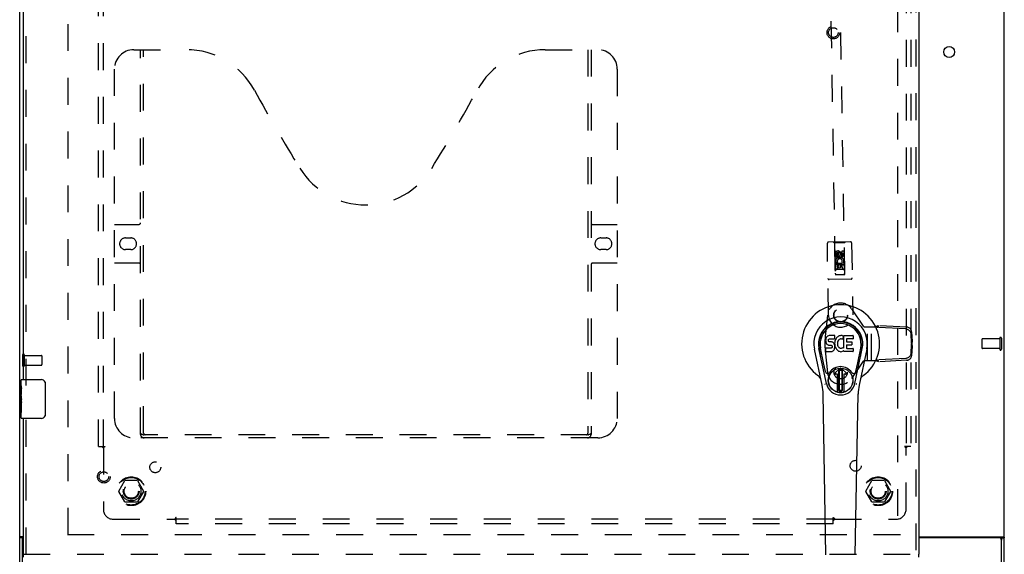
# Model space of a CAD drawing. Header units: inches. Extents: x 0 to 126, y 0 to 81.
# Tile 3 of 7: x 32 to 57, y 27 to 41. Entities that reach past the tile are written whole.
import ezdxf

# ---------------------------------------------------------------- set-up
doc = ezdxf.new("R2010")
doc.units = ezdxf.units.IN
doc.header["$LTSCALE"] = 6.925926
doc.header["$MEASUREMENT"] = 0
doc.linetypes.add('HIDDEN', pattern=[0.2, 0.1, -0.1])
doc.layers.get('0').update_dxf_attribs({"linetype": 'CONTINUOUS'})
for name, color, linetype in [('DEFAULT_2', 8, 'HIDDEN'), ('DOOR_ASSEMBLY', 7, 'CONTINUOUS'), ('SUBPANEL', 7, 'CONTINUOUS')]:
    doc.layers.add(name, color=color, linetype=linetype)

msp = doc.modelspace()

# ---------------------------------------------------------------- linework, layer by layer
at = {"color": 3, "linetype": 'Continuous'}
for p, q in [((31.663, 26.474), (31.663, 56.348)), ((57.038, 26.474), (57.038, 56.348)), ((31.758, 27.613), (31.694, 27.613)), ((31.738, 26.411), (31.738, 27.526)), ((54.833, 27.613), (57.008, 27.613)), ((56.903, 27.586), (54.833, 27.586)), ((56.963, 26.411), (56.963, 27.526))]:
    msp.add_line(p, q, dxfattribs=at)
at = {"color": 7, "linetype": 'Continuous'}
for p, q in [((31.738, 27.588), (31.663, 27.588)), ((31.738, 27.526), (31.738, 27.588)), ((56.963, 27.588), (57.038, 27.588)), ((56.963, 27.588), (56.963, 27.526))]:
    msp.add_line(p, q, dxfattribs=at)
at = {"color": 3, "linetype": 'Continuous'}
for points in [[(31.694, 27.613), (31.693, 27.611), (31.691, 27.61), (31.689, 27.609), (31.687, 27.607), (31.685, 27.606), (31.682, 27.605), (31.68, 27.604), (31.678, 27.602), (31.675, 27.601), (31.673, 27.6), (31.671, 27.599), (31.67, 27.597), (31.668, 27.596), (31.667, 27.595), (31.665, 27.593), (31.665, 27.592), (31.664, 27.591), (31.664, 27.59), (31.663, 27.588), (31.663, 27.588)], [(57.008, 27.613), (57.008, 27.612), (57.009, 27.612), (57.009, 27.611), (57.01, 27.611), (57.011, 27.61), (57.012, 27.609), (57.013, 27.609), (57.014, 27.608), (57.015, 27.607), (57.016, 27.607), (57.017, 27.606), (57.019, 27.605), (57.023, 27.603)], [(57.023, 27.603), (57.024, 27.602), (57.025, 27.602), (57.027, 27.601), (57.028, 27.6), (57.029, 27.6), (57.03, 27.599), (57.031, 27.598), (57.032, 27.598), (57.032, 27.597), (57.033, 27.597), (57.034, 27.596), (57.034, 27.595), (57.035, 27.595), (57.035, 27.594), (57.036, 27.594), (57.036, 27.593), (57.037, 27.593), (57.037, 27.592), (57.037, 27.592), (57.037, 27.592), (57.038, 27.591), (57.038, 27.591), (57.038, 27.59), (57.038, 27.59), (57.038, 27.589), (57.038, 27.589), (57.038, 27.589), (57.038, 27.588), (57.038, 27.588)]]:
    msp.add_lwpolyline(points, dxfattribs=at)
at = {"color": 7, "linetype": 'Continuous'}
for points in [[(31.745, 27.599), (31.743, 27.597), (31.742, 27.595), (31.741, 27.594), (31.74, 27.593), (31.74, 27.592), (31.739, 27.591), (31.739, 27.59), (31.738, 27.589), (31.738, 27.588)], [(31.749, 27.613), (31.75, 27.612), (31.75, 27.611), (31.75, 27.61), (31.75, 27.609), (31.75, 27.607), (31.749, 27.606), (31.749, 27.605), (31.748, 27.603), (31.748, 27.602), (31.747, 27.601), (31.746, 27.6), (31.745, 27.599)], [(56.952, 27.613), (56.952, 27.612), (56.952, 27.612), (56.952, 27.611), (56.952, 27.611), (56.952, 27.61), (56.952, 27.61), (56.952, 27.61), (56.952, 27.609), (56.952, 27.609), (56.952, 27.608), (56.952, 27.608), (56.952, 27.607), (56.952, 27.607), (56.952, 27.607), (56.952, 27.606), (56.952, 27.606), (56.953, 27.605), (56.953, 27.605), (56.953, 27.604), (56.953, 27.604), (56.954, 27.603), (56.954, 27.602), (56.954, 27.602), (56.955, 27.601), (56.955, 27.601), (56.956, 27.6), (56.956, 27.599), (56.957, 27.599), (56.957, 27.598)], [(56.957, 27.598), (56.959, 27.597), (56.959, 27.596), (56.96, 27.595), (56.96, 27.595), (56.961, 27.594), (56.961, 27.594), (56.962, 27.593), (56.962, 27.592), (56.962, 27.592), (56.963, 27.591), (56.963, 27.591), (56.963, 27.59), (56.963, 27.59), (56.963, 27.589), (56.963, 27.589), (56.963, 27.588), (56.963, 27.588), (56.963, 27.588)]]:
    msp.add_lwpolyline(points, dxfattribs=at)
at = {"color": 3, "linetype": 'Continuous'}
msp.add_circle((55.618, 40.103), 0.141, dxfattribs=at)
for centre, start, end in [((31.798, 27.526), 132.4979, 180), ((56.903, 27.526), 0, 90)]:
    msp.add_arc(centre, 0.06, start, end, dxfattribs=at)
at = {"layer": 'DEFAULT_2', "color": 8, "linetype": 'HIDDEN'}
for p, q in [((32.913, 27.663), (32.913, 55.159)), ((54.288, 55.159), (54.288, 27.663)), ((56.463, 32.7), (56.463, 32.472)), ((56.92, 32.71), (56.473, 32.71)), ((56.92, 32.728), (56.92, 32.444)), ((56.963, 32.728), (56.963, 32.444)), ((31.738, 32.303), (31.738, 32.019)), ((31.781, 32.303), (31.781, 32.019)), ((31.781, 32.285), (32.228, 32.285)), ((32.238, 32.275), (32.238, 32.047)), ((56.92, 32.462), (56.473, 32.462)), ((31.781, 32.037), (32.228, 32.037)), ((34.221, 28.791), (34.375, 29.058)), ((34.693, 29.063), (34.384, 29.063)), ((34.701, 29.058), (34.856, 28.791)), ((53.471, 28.791), (53.625, 29.058)), ((53.943, 29.063), (53.634, 29.063)), ((53.951, 29.058), (54.106, 28.791)), ((34.375, 28.513), (34.221, 28.781)), ((34.856, 28.781), (34.701, 28.513)), ((53.625, 28.513), (53.471, 28.781)), ((54.106, 28.781), (53.951, 28.513)), ((34.693, 28.508), (34.384, 28.508)), ((53.943, 28.508), (53.634, 28.508)), ((54.363, 27.661), (32.838, 27.661))]:
    msp.add_line(p, q, dxfattribs=at)
for centre, radius in [((34.538, 28.786), 0.372), ((34.538, 28.786), 0.356), ((34.538, 28.786), 0.204), ((34.538, 28.786), 0.183), ((53.788, 28.786), 0.372), ((53.788, 28.786), 0.356), ((53.788, 28.786), 0.204), ((53.788, 28.786), 0.183)]:
    msp.add_circle(centre, radius, dxfattribs=at)
for centre, radius, start, end in [((56.942, 32.728), 0.0215, 0, 180), ((56.473, 32.7), 0.01, 90, 180), ((31.76, 32.303), 0.0215, 0, 180), ((32.228, 32.275), 0.01, 0, 90), ((56.473, 32.472), 0.01, 180, 270), ((56.942, 32.444), 0.0215, 180, 360), ((31.76, 32.019), 0.0215, 180, 360), ((32.228, 32.047), 0.01, 270, 360), ((34.384, 29.053), 0.01, 90.0113, 149.988), ((34.693, 29.053), 0.01, 30.0108, 89.9876), ((53.634, 29.053), 0.01, 90.0113, 149.988), ((53.943, 29.053), 0.01, 30.0108, 89.9876), ((34.23, 28.786), 0.01, 150.0117, 209.9873), ((34.847, 28.786), 0.01, 330.0117, 29.9873), ((53.48, 28.786), 0.01, 150.0117, 209.9873), ((54.097, 28.786), 0.01, 330.0117, 29.9873), ((34.384, 28.518), 0.01, 210.0108, 269.9876), ((34.693, 28.518), 0.01, 270.0113, 329.988), ((53.634, 28.518), 0.01, 210.0108, 269.9876), ((53.943, 28.518), 0.01, 270.0113, 329.988)]:
    msp.add_arc(centre, radius, start, end, dxfattribs=at)
at = {"layer": 'DOOR_ASSEMBLY', "color": 8, "linetype": 'HIDDEN'}
for p, q in [((54.758, 55.661), (54.758, 27.161)), ((52.345, 54.745), (52.678, 34.366)), ((52.928, 34.37), (52.595, 54.749)), ((31.833, 31.506), (31.833, 51.316)), ((34.603, 40.161), (35.958, 40.161)), ((34.778, 30.251), (34.778, 40.161)), ((34.858, 30.281), (34.858, 40.161)), ((45.208, 40.161), (46.563, 40.161)), ((46.308, 40.161), (46.308, 30.281)), ((46.388, 40.161), (46.388, 30.251)), ((34.103, 30.661), (34.103, 39.661)), ((47.063, 39.661), (47.063, 30.661)), ((34.103, 35.661), (34.738, 35.661)), ((46.428, 35.661), (47.063, 35.661)), ((34.389, 35.311), (34.526, 35.311)), ((46.639, 35.311), (46.776, 35.311)), ((52.508, 33.317), (52.478, 35.174)), ((53.072, 35.214), (52.507, 35.205)), ((52.66, 35.177), (52.63, 35.207)), ((52.92, 35.182), (52.66, 35.177)), ((52.66, 35.177), (52.677, 34.367)), ((52.92, 35.182), (52.949, 35.212)), ((52.93, 34.372), (52.92, 35.182)), ((53.102, 35.185), (53.133, 33.327)), ((34.526, 35.011), (34.389, 35.011)), ((46.776, 35.011), (46.639, 35.011)), ((52.689, 34.818), (52.688, 34.91)), ((52.732, 34.819), (52.689, 34.818)), ((52.73, 34.911), (52.732, 34.819)), ((52.794, 34.941), (52.732, 34.904)), ((52.732, 34.904), (52.742, 34.899)), ((52.732, 34.904), (52.733, 34.832)), ((52.733, 34.832), (52.743, 34.838)), ((52.733, 34.832), (52.796, 34.797)), ((52.794, 34.93), (52.742, 34.899)), ((52.742, 34.899), (52.743, 34.838)), ((52.743, 34.838), (52.796, 34.809)), ((52.775, 34.883), (52.774, 34.912)), ((52.857, 34.906), (52.794, 34.941)), ((52.794, 34.941), (52.794, 34.93)), ((52.847, 34.9), (52.794, 34.93)), ((52.796, 34.809), (52.848, 34.84)), ((52.796, 34.797), (52.858, 34.834)), ((52.796, 34.797), (52.796, 34.809)), ((52.815, 34.926), (52.816, 34.88)), ((52.857, 34.906), (52.847, 34.9)), ((52.848, 34.84), (52.847, 34.9)), ((52.858, 34.834), (52.848, 34.84)), ((52.857, 34.977), (52.9, 34.978)), ((52.859, 34.885), (52.857, 34.977)), ((52.858, 34.834), (52.857, 34.906)), ((52.9, 34.978), (52.901, 34.885)), ((34.738, 34.661), (34.103, 34.661)), ((47.063, 34.661), (46.428, 34.661)), ((52.927, 34.622), (52.672, 34.617)), ((52.692, 34.662), (52.869, 34.665)), ((52.694, 34.506), (52.692, 34.662)), ((52.74, 34.687), (52.701, 34.669)), ((52.777, 34.621), (52.735, 34.62)), ((52.735, 34.62), (52.737, 34.506)), ((52.779, 34.528), (52.777, 34.621)), ((52.821, 34.529), (52.779, 34.528)), ((52.863, 34.622), (52.82, 34.621)), ((52.82, 34.621), (52.821, 34.529)), ((52.869, 34.665), (52.851, 34.677)), ((52.865, 34.508), (52.863, 34.622)), ((52.894, 34.669), (52.893, 34.665)), ((52.893, 34.665), (52.905, 34.665)), ((52.905, 34.665), (52.908, 34.509)), ((52.677, 34.367), (52.93, 34.372)), ((52.678, 34.369), (52.928, 34.373)), ((52.678, 34.366), (52.928, 34.37)), ((52.737, 34.506), (52.694, 34.506)), ((52.886, 34.496), (52.716, 34.493)), ((52.908, 34.509), (52.865, 34.508)), ((53.088, 34.249), (52.523, 34.24)), ((52.48, 33.325), (52.423, 32.772)), ((53.41, 33.036), (53.105, 33.483)), ((53.411, 33.035), (53.41, 33.036)), ((53.435, 33.024), (53.721, 33.024)), ((53.51, 32.149), (53.51, 33.024)), ((53.614, 32.149), (53.614, 33.024)), ((53.752, 33.013), (53.721, 33.024)), ((53.762, 33.009), (53.752, 33.013)), ((53.776, 33.004), (53.798, 33.051)), ((54.499, 32.966), (53.776, 33.004)), ((54.521, 33.013), (53.798, 33.051)), ((54.627, 32.848), (54.641, 32.6)), ((54.649, 32.895), (54.663, 32.648)), ((54.641, 32.571), (54.627, 32.325)), ((54.641, 32.6), (54.663, 32.648)), ((54.641, 32.571), (54.663, 32.524)), ((54.648, 32.594), (54.651, 32.591)), ((54.663, 32.524), (54.649, 32.278)), ((54.651, 32.591), (54.651, 32.581)), ((52.423, 32.402), (52.48, 31.848)), ((53.105, 31.69), (53.41, 32.137)), ((53.41, 32.137), (53.411, 32.138)), ((53.725, 32.149), (53.435, 32.149)), ((53.744, 32.156), (53.725, 32.149)), ((54.499, 32.207), (53.781, 32.17)), ((53.803, 32.122), (53.781, 32.17)), ((54.521, 32.16), (53.803, 32.122)), ((31.833, 27.161), (31.833, 30.816)), ((46.304, 30.241), (34.862, 30.241)), ((46.563, 30.161), (34.603, 30.161)), ((31.758, 27.161), (54.833, 27.161))]:
    msp.add_line(p, q, dxfattribs=at)
at = {"layer": 'DOOR_ASSEMBLY', "color": 3, "linetype": 'Continuous'}
for p, q in [((54.833, 55.661), (54.833, 27.161)), ((31.758, 31.661), (31.758, 51.161)), ((31.758, 27.161), (31.758, 30.661))]:
    msp.add_line(p, q, dxfattribs=at)
at = {"layer": 'DOOR_ASSEMBLY', "color": 7, "linetype": 'Continuous'}
for p, q in [((52.45, 32.746), (52.441, 32.723)), ((52.464, 32.766), (52.45, 32.746)), ((52.473, 32.774), (52.464, 32.766)), ((52.482, 32.78), (52.473, 32.774)), ((52.504, 32.79), (52.482, 32.78)), ((52.527, 32.797), (52.504, 32.79)), ((52.667, 32.797), (52.527, 32.797)), ((52.669, 32.754), (52.667, 32.797)), ((52.668, 32.731), (52.669, 32.754)), ((52.714, 32.735), (52.701, 32.717)), ((52.728, 32.751), (52.714, 32.735)), ((52.745, 32.767), (52.728, 32.751)), ((52.763, 32.78), (52.745, 32.767)), ((52.783, 32.789), (52.763, 32.78)), ((52.805, 32.793), (52.783, 32.789)), ((52.827, 32.796), (52.805, 32.793)), ((52.85, 32.795), (52.827, 32.796)), ((52.861, 32.794), (52.85, 32.795)), ((52.871, 32.79), (52.861, 32.794)), ((52.891, 32.773), (52.865, 32.705)), ((52.89, 32.778), (52.871, 32.79)), ((52.9, 32.795), (53.137, 32.795)), ((52.9, 32.47), (52.9, 32.795)), ((53.141, 32.791), (53.141, 32.716)), ((52.436, 32.7), (52.434, 32.676)), ((52.434, 32.676), (52.435, 32.652)), ((52.435, 32.652), (52.439, 32.629)), ((52.441, 32.723), (52.436, 32.7)), ((52.439, 32.629), (52.447, 32.607)), ((52.447, 32.607), (52.46, 32.586)), ((52.46, 32.586), (52.477, 32.569)), ((52.477, 32.569), (52.496, 32.556)), ((52.496, 32.556), (52.507, 32.552)), ((52.505, 32.665), (52.506, 32.68)), ((52.506, 32.657), (52.505, 32.665)), ((52.506, 32.68), (52.508, 32.695)), ((52.508, 32.65), (52.506, 32.657)), ((52.507, 32.552), (52.519, 32.55)), ((52.508, 32.695), (52.511, 32.701)), ((52.513, 32.644), (52.508, 32.65)), ((52.511, 32.701), (52.517, 32.706)), ((52.519, 32.639), (52.513, 32.644)), ((52.517, 32.706), (52.531, 32.711)), ((52.533, 32.635), (52.519, 32.639)), ((52.519, 32.55), (52.567, 32.549)), ((52.531, 32.711), (52.546, 32.712)), ((52.557, 32.636), (52.533, 32.635)), ((52.546, 32.712), (52.659, 32.712)), ((52.581, 32.635), (52.557, 32.636)), ((52.567, 32.549), (52.574, 32.549)), ((52.574, 32.549), (52.581, 32.546)), ((52.605, 32.63), (52.581, 32.635)), ((52.581, 32.546), (52.587, 32.542)), ((52.589, 32.481), (52.583, 32.475)), ((52.587, 32.542), (52.592, 32.536)), ((52.598, 32.493), (52.589, 32.481)), ((52.592, 32.536), (52.599, 32.522)), ((52.6, 32.5), (52.598, 32.493)), ((52.599, 32.522), (52.601, 32.507)), ((52.601, 32.507), (52.6, 32.5)), ((52.616, 32.625), (52.605, 32.63)), ((52.626, 32.618), (52.616, 32.625)), ((52.643, 32.601), (52.626, 32.618)), ((52.656, 32.581), (52.643, 32.601)), ((52.665, 32.559), (52.656, 32.581)), ((52.659, 32.712), (52.665, 32.712)), ((52.665, 32.712), (52.666, 32.718)), ((52.672, 32.536), (52.665, 32.559)), ((52.666, 32.718), (52.668, 32.731)), ((52.671, 32.633), (52.666, 32.589)), ((52.666, 32.589), (52.667, 32.567)), ((52.666, 32.465), (52.673, 32.488)), ((52.667, 32.567), (52.67, 32.544)), ((52.67, 32.544), (52.675, 32.523)), ((52.675, 32.655), (52.671, 32.633)), ((52.674, 32.512), (52.672, 32.536)), ((52.673, 32.488), (52.674, 32.512)), ((52.681, 32.676), (52.675, 32.655)), ((52.675, 32.523), (52.682, 32.501)), ((52.69, 32.697), (52.681, 32.676)), ((52.682, 32.501), (52.703, 32.462)), ((52.701, 32.717), (52.69, 32.697)), ((52.737, 32.604), (52.736, 32.577)), ((52.736, 32.577), (52.737, 32.564)), ((52.74, 32.631), (52.737, 32.604)), ((52.737, 32.564), (52.74, 32.551)), ((52.744, 32.644), (52.74, 32.631)), ((52.74, 32.551), (52.75, 32.527)), ((52.749, 32.656), (52.744, 32.644)), ((52.764, 32.679), (52.749, 32.656)), ((52.75, 32.527), (52.764, 32.503)), ((52.772, 32.689), (52.764, 32.679)), ((52.764, 32.503), (52.773, 32.493)), ((52.783, 32.697), (52.772, 32.689)), ((52.773, 32.493), (52.783, 32.485)), ((52.808, 32.707), (52.783, 32.697)), ((52.783, 32.485), (52.794, 32.477)), ((52.82, 32.711), (52.808, 32.707)), ((52.834, 32.71), (52.82, 32.711)), ((52.847, 32.707), (52.834, 32.71)), ((52.859, 32.702), (52.847, 32.707)), ((52.859, 32.476), (52.871, 32.481)), ((52.871, 32.481), (52.882, 32.488)), ((52.888, 32.487), (52.9, 32.47)), ((52.97, 32.707), (52.97, 32.64)), ((52.972, 32.549), (52.972, 32.471)), ((53.137, 32.712), (52.975, 32.712)), ((52.975, 32.635), (53.106, 32.635)), ((53.106, 32.553), (52.976, 32.553)), ((53.11, 32.631), (53.11, 32.558)), ((52.344, 31.516), (52.147, 32.442)), ((52.455, 31.563), (52.262, 32.467)), ((52.31, 32.24), (52.266, 32.468)), ((52.378, 32.094), (52.303, 32.475)), ((52.437, 32.391), (52.437, 32.465)), ((52.501, 32.47), (52.441, 32.47)), ((52.442, 32.386), (52.586, 32.386)), ((52.561, 32.471), (52.501, 32.47)), ((52.577, 32.472), (52.561, 32.471)), ((52.583, 32.475), (52.577, 32.472)), ((52.586, 32.386), (52.598, 32.387)), ((52.598, 32.387), (52.609, 32.391)), ((52.609, 32.391), (52.629, 32.405)), ((52.629, 32.405), (52.646, 32.422)), ((52.646, 32.422), (52.652, 32.432)), ((52.652, 32.432), (52.658, 32.443)), ((52.658, 32.443), (52.666, 32.465)), ((52.703, 32.462), (52.716, 32.444)), ((52.716, 32.444), (52.731, 32.427)), ((52.731, 32.427), (52.747, 32.412)), ((52.747, 32.412), (52.765, 32.398)), ((52.765, 32.398), (52.775, 32.393)), ((52.775, 32.393), (52.785, 32.39)), ((52.785, 32.39), (52.807, 32.384)), ((52.794, 32.477), (52.806, 32.472)), ((52.806, 32.472), (52.819, 32.47)), ((52.807, 32.384), (52.829, 32.381)), ((52.819, 32.47), (52.833, 32.47)), ((52.829, 32.381), (52.851, 32.385)), ((52.833, 32.47), (52.846, 32.471)), ((52.846, 32.471), (52.859, 32.476)), ((52.851, 32.385), (52.872, 32.391)), ((52.872, 32.391), (52.891, 32.403)), ((52.891, 32.403), (52.892, 32.403)), ((52.902, 32.403), (52.892, 32.403)), ((52.902, 32.39), (52.902, 32.403)), ((53.138, 32.386), (52.907, 32.386)), ((52.976, 32.467), (53.138, 32.467)), ((53.142, 32.462), (53.142, 32.39)), ((53.186, 31.563), (53.379, 32.467)), ((53.263, 32.094), (53.338, 32.475)), ((53.494, 32.442), (53.297, 31.516)), ((53.33, 32.24), (53.375, 32.468)), ((52.426, 31.868), (52.378, 32.094)), ((53.215, 31.868), (53.263, 32.094)), ((52.682, 31.832), (52.793, 31.943)), ((52.793, 31.943), (52.682, 31.832)), ((52.738, 31.799), (52.696, 31.799)), ((52.738, 31.799), (52.696, 31.799)), ((52.738, 31.339), (52.738, 31.799)), ((52.738, 31.339), (52.738, 31.799)), ((52.738, 31.799), (52.738, 31.799)), ((52.777, 31.905), (52.791, 31.919)), ((52.791, 31.891), (52.777, 31.905)), ((52.777, 31.377), (52.777, 31.905)), ((52.791, 31.919), (52.85, 31.919)), ((52.791, 31.919), (52.805, 31.905)), ((52.805, 31.905), (52.791, 31.891)), ((52.791, 31.391), (52.791, 31.891)), ((52.805, 31.905), (52.836, 31.905)), ((52.836, 31.905), (52.85, 31.919)), ((52.85, 31.891), (52.836, 31.905)), ((52.959, 31.832), (52.848, 31.943)), ((52.848, 31.943), (52.959, 31.832)), ((52.85, 31.919), (52.864, 31.905)), ((52.864, 31.905), (52.85, 31.891)), ((52.85, 31.891), (52.85, 31.391)), ((52.864, 31.905), (52.864, 31.378)), ((52.945, 31.799), (52.903, 31.799)), ((52.945, 31.799), (52.903, 31.799)), ((52.903, 31.799), (52.903, 31.799)), ((52.903, 31.799), (52.903, 31.339)), ((52.903, 31.799), (52.903, 31.339)), ((31.698, 31.502), (31.698, 31.646)), ((31.698, 31.246), (31.698, 31.499)), ((31.713, 31.661), (32.223, 31.661)), ((32.323, 31.561), (32.323, 30.761)), ((31.707, 31.444), (31.698, 31.444)), ((31.698, 31.276), (31.708, 31.276)), ((31.698, 30.676), (31.698, 31.243)), ((31.701, 31.213), (31.698, 31.213)), ((31.701, 31.214), (31.703, 31.196)), ((31.708, 31.276), (31.708, 31.433)), ((52.442, 27.151), (52.37, 31.291)), ((52.777, 31.377), (52.791, 31.391)), ((52.791, 31.364), (52.777, 31.377)), ((52.791, 31.391), (52.805, 31.377)), ((52.805, 31.377), (52.791, 31.364)), ((52.85, 31.364), (52.791, 31.364)), ((52.836, 31.377), (52.805, 31.377)), ((52.836, 31.377), (52.85, 31.391)), ((52.85, 31.364), (52.836, 31.377)), ((52.85, 31.391), (52.864, 31.378)), ((52.864, 31.378), (52.85, 31.364)), ((53.199, 27.151), (53.271, 31.291)), ((31.698, 31.081), (31.707, 31.081)), ((31.698, 31.045), (31.708, 31.045)), ((31.698, 30.982), (31.708, 30.982)), ((31.708, 31.092), (31.708, 31.145)), ((31.708, 30.815), (31.708, 31.045)), ((31.698, 30.815), (31.708, 30.815)), ((32.223, 30.661), (31.713, 30.661)), ((31.758, 27.086), (31.758, 27.161)), ((54.833, 27.086), (54.833, 27.161))]:
    msp.add_line(p, q, dxfattribs=at)
at = {"layer": 'DOOR_ASSEMBLY', "color": 8, "linetype": 'HIDDEN'}
for points in [[(53.721, 33.024), (53.733, 33.029), (53.739, 33.031), (53.745, 33.033), (53.751, 33.035), (53.757, 33.037)], [(53.798, 33.051), (53.792, 33.049), (53.785, 33.047), (53.778, 33.045), (53.771, 33.042), (53.764, 33.04), (53.757, 33.037)], [(53.776, 33.004), (53.771, 33.006), (53.762, 33.009)], [(54.649, 32.895), (54.648, 32.908), (54.645, 32.92), (54.64, 32.932), (54.634, 32.944), (54.627, 32.956), (54.619, 32.966), (54.609, 32.976), (54.598, 32.985), (54.587, 32.993), (54.574, 32.999), (54.561, 33.005), (54.548, 33.009), (54.534, 33.012), (54.521, 33.013)], [(54.499, 32.966), (54.513, 32.964), (54.526, 32.962), (54.539, 32.958), (54.552, 32.952), (54.565, 32.945), (54.576, 32.938), (54.587, 32.929), (54.597, 32.919), (54.605, 32.908), (54.612, 32.897), (54.618, 32.885), (54.623, 32.873), (54.626, 32.861), (54.627, 32.848)], [(54.641, 32.6), (54.643, 32.599), (54.645, 32.597), (54.646, 32.596), (54.648, 32.594)], [(54.651, 32.581), (54.648, 32.577), (54.646, 32.576), (54.645, 32.574), (54.643, 32.572), (54.641, 32.571)], [(54.663, 32.648), (54.662, 32.639), (54.66, 32.63), (54.658, 32.62), (54.655, 32.61), (54.653, 32.6), (54.651, 32.591)], [(54.651, 32.581), (54.653, 32.571), (54.655, 32.561), (54.658, 32.551), (54.66, 32.542), (54.662, 32.533), (54.663, 32.524)], [(54.627, 32.325), (54.626, 32.312), (54.623, 32.3), (54.618, 32.288), (54.612, 32.276), (54.605, 32.265), (54.597, 32.254), (54.587, 32.244), (54.576, 32.236), (54.565, 32.228), (54.552, 32.221), (54.539, 32.216), (54.526, 32.211), (54.513, 32.209), (54.499, 32.207)], [(54.521, 32.16), (54.535, 32.162), (54.548, 32.164), (54.561, 32.169), (54.574, 32.174), (54.587, 32.181), (54.598, 32.188), (54.609, 32.197), (54.619, 32.207), (54.627, 32.218), (54.634, 32.229), (54.64, 32.241), (54.645, 32.253), (54.648, 32.265), (54.649, 32.278)], [(53.803, 32.122), (53.79, 32.126), (53.777, 32.13), (53.764, 32.135), (53.751, 32.14), (53.738, 32.144), (53.725, 32.149)], [(53.781, 32.17), (53.771, 32.166), (53.762, 32.163), (53.753, 32.159), (53.744, 32.156)], [(34.768, 30.281), (34.784, 30.27), (34.8, 30.26), (34.816, 30.252), (34.831, 30.246), (34.847, 30.242), (34.862, 30.241)], [(46.304, 30.241), (46.319, 30.242), (46.334, 30.246), (46.35, 30.252), (46.366, 30.26), (46.382, 30.27), (46.398, 30.281)]]:
    msp.add_lwpolyline(points, dxfattribs=at)
at = {"layer": 'DOOR_ASSEMBLY', "color": 7, "linetype": 'Continuous'}
for points in [[(31.698, 31.502), (31.698, 31.498), (31.699, 31.494), (31.699, 31.489), (31.701, 31.483), (31.702, 31.476), (31.703, 31.468), (31.705, 31.46), (31.706, 31.451)], [(32.316, 31.597), (32.318, 31.591), (32.32, 31.585), (32.321, 31.579), (32.322, 31.573), (32.323, 31.567), (32.323, 31.561)], [(52.422, 31.533), (52.42, 31.538), (52.419, 31.544), (52.417, 31.549), (52.416, 31.555)], [(53.225, 31.555), (53.223, 31.549), (53.222, 31.544), (53.22, 31.538), (53.219, 31.533)], [(31.698, 31.246), (31.698, 31.239), (31.699, 31.231), (31.7, 31.223), (31.701, 31.214)], [(31.706, 31.451), (31.707, 31.442), (31.708, 31.433)], [(31.703, 31.196), (31.704, 31.187), (31.705, 31.178), (31.706, 31.169), (31.707, 31.161), (31.707, 31.153), (31.708, 31.145)], [(31.708, 31.092), (31.708, 31.086), (31.707, 31.08), (31.707, 31.074), (31.706, 31.068), (31.705, 31.062), (31.705, 31.056)], [(32.323, 30.761), (32.323, 30.754), (32.322, 30.748), (32.321, 30.742), (32.32, 30.736), (32.318, 30.73), (32.316, 30.725)]]:
    msp.add_lwpolyline(points, dxfattribs=at)
at = {"layer": 'DOOR_ASSEMBLY', "color": 8, "linetype": 'HIDDEN'}
for centre, radius in [((52.633, 40.603), 0.164), ((52.633, 40.603), 0.124), ((52.795, 34.869), 0.085), ((52.795, 34.869), 0.0845), ((52.82, 33.322), 0.18), ((52.821, 33.323), 0.172), ((52.821, 31.85), 0.172), ((33.833, 29.161), 0.164), ((33.833, 29.161), 0.124)]:
    msp.add_circle(centre, radius, dxfattribs=at)
at = {"layer": 'DOOR_ASSEMBLY', "color": 7, "linetype": 'Continuous'}
for radius in [0.317, 0.313]:
    msp.add_circle((52.82, 31.641), radius, dxfattribs=at)
at = {"layer": 'DOOR_ASSEMBLY', "color": 8, "linetype": 'HIDDEN'}
for centre, radius, start, end in [((34.603, 39.661), 0.5, 90, 180), ((35.958, 38.161), 2, 28.4813, 90), ((45.208, 38.161), 2, 90, 151.5187), ((46.563, 39.661), 0.5, 0, 90), ((72.266, 57.859), 39.307, 208.4813, 211.8705), ((8.9, 57.859), 39.307, 328.1295, 331.5187), ((40.583, 38.161), 2, 211.8705, 328.1295), ((34.738, 35.701), 0.04, 270, 360), ((46.428, 35.701), 0.04, 180, 270), ((34.389, 35.161), 0.15, 90, 270), ((34.526, 35.161), 0.15, 270, 90), ((46.639, 35.161), 0.15, 90, 270), ((46.776, 35.161), 0.15, 270, 90), ((52.508, 35.175), 0.03, 90.9379, 180.9379), ((53.072, 35.184), 0.03, 0.9379, 90.9379), ((52.752, 34.912), 0.0644, 13.2374, 181.0154), ((52.798, 34.713), 0.107, 335.2015, 204.3406), ((52.752, 34.911), 0.0219, 0.8391, 180.9379), ((52.798, 34.713), 0.0639, 325.8274, 204.3405), ((52.838, 34.884), 0.0635, 180.9379, 0.9379), ((52.837, 34.884), 0.0219, 191.2449, 0.9379), ((34.738, 34.621), 0.04, 0, 90), ((46.428, 34.621), 0.04, 90, 180), ((52.522, 34.27), 0.03, 180.9379, 270.9379), ((52.717, 34.453), 0.04, 90.9379, 180.9379), ((52.718, 34.408), 0.04, 180.9379, 270.9379), ((52.887, 34.456), 0.04, 0.9379, 90.9379), ((52.888, 34.411), 0.04, 270.9379, 0.9379), ((53.087, 34.279), 0.03, 270.9379, 0.9379), ((52.821, 33.29), 0.343, 34.31, 174.144), ((52.82, 33.322), 0.312, 180.9379, 0.9379), ((53.435, 33.055), 0.0312, 220.6754, 270), ((54.226, 32.587), 1.812, 174.144, 185.856), ((53.435, 32.118), 0.0312, 90, 139.3246), ((52.821, 31.883), 0.343, 185.856, 325.69), ((34.603, 30.661), 0.5, 180, 270), ((46.563, 30.661), 0.5, 270, 360), ((34.868, 30.251), 0.09, 180, 270), ((34.898, 30.281), 0.04, 180, 270), ((46.268, 30.281), 0.04, 270, 360), ((46.298, 30.251), 0.09, 270, 360)]:
    msp.add_arc(centre, radius, start, end, dxfattribs=at)
at = {"layer": 'DOOR_ASSEMBLY', "color": 7, "linetype": 'Continuous'}
for centre, radius, start, end in [((52.82, 32.586), 1.004, 305.5066, 234.4934), ((52.82, 32.586), 0.689, 347.9703, 192.0297), ((52.82, 32.586), 0.571, 347.9703, 192.0297), ((52.82, 32.576), 0.527, 348.9402, 191.0594), ((52.887, 32.775), 0.00448, 339.0016, 51.8729), ((53.137, 32.791), 0.00448, 0, 90), ((52.861, 32.706), 0.00448, 246.1578, 339.0016), ((52.885, 32.485), 0.00448, 34.0893, 127.3444), ((52.975, 32.707), 0.00448, 90, 180), ((52.975, 32.64), 0.00448, 180, 270), ((52.976, 32.549), 0.00448, 90, 180), ((53.106, 32.631), 0.00448, 0, 90), ((53.106, 32.558), 0.00448, 270, 360), ((53.137, 32.716), 0.00448, 270, 360), ((52.441, 32.465), 0.00448, 90, 180.0119), ((52.442, 32.391), 0.00483, 180, 270), ((52.907, 32.39), 0.00448, 180, 270), ((52.976, 32.471), 0.00448, 180, 270), ((53.138, 32.462), 0.00448, 0, 90), ((53.138, 32.39), 0.00448, 270, 360), ((52.82, 31.641), 0.354, 35.4237, 144.5763), ((52.123, 31.608), 0.197, 12.0297, 54.4934), ((52.484, 31.881), 0.0591, 192.0297, 324.5763), ((52.696, 31.818), 0.0197, 135, 270), ((52.696, 31.818), 0.0195, 135, 270), ((52.82, 31.915), 0.0394, 45, 135), ((52.82, 31.915), 0.0392, 45, 135), ((52.945, 31.818), 0.0197, 270, 45), ((52.945, 31.818), 0.0195, 270, 45), ((53.157, 31.881), 0.0591, 215.4237, 347.9703), ((53.518, 31.608), 0.197, 125.5066, 167.9703), ((31.713, 31.646), 0.015, 90, 180), ((32.223, 31.561), 0.1, 21.1999, 90), ((51.189, 31.27), 1.181, 1, 12.0297), ((52.82, 31.641), 0.374, 192.0297, 347.9703), ((54.452, 31.27), 1.181, 167.9703, 179), ((52.82, 31.641), 0.313, 254.7027, 285.2973), ((32.223, 30.761), 0.1, 270, 338.7946), ((31.713, 30.676), 0.015, 180, 270)]:
    msp.add_arc(centre, radius, start, end, dxfattribs=at)
for centre, major_axis, ratio, start_param, end_param in [((52.82, 32.576), (0, 0.565), 0.999848, -1.76365, 1.76365), ((31.898, 31.079), (0.2, 0), 0.432808, 3.141593, 3.403409)]:
    msp.add_ellipse(centre, major_axis=major_axis, ratio=ratio, start_param=start_param, end_param=end_param, dxfattribs=at)
at = {"layer": 'SUBPANEL', "color": 8, "linetype": 'HIDDEN'}
for p, q in [((33.695, 29.942), (33.695, 52.879)), ((33.82, 29.942), (33.82, 52.879)), ((54.507, 52.879), (54.507, 29.942)), ((54.632, 52.879), (54.632, 29.942)), ((33.695, 29.942), (33.781, 29.942)), ((33.781, 29.942), (33.861, 29.942)), ((33.82, 29.907), (33.82, 28.317)), ((54.546, 29.942), (54.466, 29.942)), ((54.507, 28.317), (54.507, 29.907)), ((54.632, 29.942), (54.546, 29.942)), ((34.07, 28.067), (35.659, 28.067)), ((35.695, 28.028), (35.695, 28.108)), ((52.632, 28.067), (35.695, 28.067)), ((35.695, 27.942), (35.695, 28.028)), ((52.632, 27.942), (35.695, 27.942)), ((52.632, 28.028), (52.632, 28.108)), ((52.632, 27.942), (52.632, 28.028)), ((52.667, 28.067), (54.257, 28.067))]:
    msp.add_line(p, q, dxfattribs=at)
for points in [[(33.781, 29.942), (33.783, 29.941), (33.785, 29.939), (33.786, 29.938), (33.788, 29.937), (33.79, 29.935), (33.791, 29.934), (33.793, 29.933), (33.794, 29.931), (33.796, 29.93), (33.797, 29.929), (33.798, 29.928), (33.8, 29.926), (33.801, 29.925)], [(33.801, 29.925), (33.805, 29.921), (33.808, 29.918)], [(33.808, 29.918), (33.81, 29.916), (33.811, 29.915), (33.813, 29.913), (33.814, 29.911), (33.816, 29.91), (33.817, 29.909), (33.819, 29.908), (33.82, 29.907)], [(33.834, 29.916), (33.832, 29.915), (33.83, 29.914), (33.828, 29.913), (33.826, 29.911), (33.824, 29.91), (33.822, 29.909), (33.821, 29.908), (33.82, 29.907)], [(33.861, 29.942), (33.86, 29.94), (33.859, 29.939), (33.859, 29.938), (33.858, 29.936), (33.857, 29.935), (33.856, 29.934), (33.855, 29.932), (33.854, 29.931), (33.853, 29.93), (33.851, 29.928), (33.85, 29.927), (33.849, 29.926), (33.847, 29.925), (33.845, 29.924), (33.844, 29.922), (33.842, 29.921), (33.84, 29.92), (33.838, 29.919), (33.834, 29.916)], [(54.466, 29.942), (54.467, 29.94), (54.467, 29.939), (54.468, 29.938), (54.469, 29.936), (54.47, 29.935), (54.471, 29.934), (54.472, 29.932), (54.473, 29.931), (54.474, 29.93), (54.475, 29.928), (54.477, 29.927), (54.478, 29.926), (54.48, 29.925), (54.481, 29.924), (54.483, 29.922), (54.485, 29.921), (54.487, 29.92), (54.489, 29.919)], [(54.489, 29.919), (54.493, 29.916), (54.495, 29.915), (54.497, 29.914), (54.499, 29.913), (54.501, 29.911), (54.503, 29.91), (54.504, 29.909), (54.506, 29.908), (54.507, 29.907)], [(54.52, 29.919), (54.519, 29.918), (54.517, 29.916), (54.516, 29.915), (54.514, 29.913), (54.512, 29.911), (54.511, 29.91), (54.509, 29.909), (54.508, 29.908), (54.507, 29.907)], [(54.546, 29.942), (54.544, 29.941), (54.542, 29.939), (54.541, 29.938), (54.539, 29.937), (54.537, 29.935), (54.536, 29.934), (54.534, 29.933), (54.533, 29.931), (54.531, 29.93), (54.53, 29.929), (54.528, 29.928), (54.527, 29.926), (54.526, 29.925), (54.52, 29.919)], [(35.672, 28.085), (35.669, 28.081), (35.668, 28.079), (35.667, 28.077), (35.665, 28.075), (35.664, 28.073), (35.663, 28.071), (35.662, 28.07), (35.66, 28.068), (35.659, 28.067)], [(35.672, 28.054), (35.67, 28.055), (35.669, 28.057), (35.667, 28.059), (35.666, 28.06), (35.664, 28.062), (35.663, 28.063), (35.661, 28.065), (35.66, 28.066), (35.659, 28.067)], [(35.695, 28.108), (35.693, 28.107), (35.692, 28.107), (35.69, 28.106), (35.689, 28.105), (35.688, 28.104), (35.686, 28.104), (35.685, 28.103), (35.684, 28.101), (35.682, 28.1), (35.681, 28.099), (35.68, 28.097), (35.679, 28.096), (35.678, 28.094), (35.676, 28.093), (35.675, 28.091), (35.674, 28.089), (35.673, 28.087), (35.672, 28.085)], [(35.695, 28.028), (35.693, 28.03), (35.692, 28.032), (35.691, 28.034), (35.689, 28.035), (35.688, 28.037), (35.687, 28.038), (35.686, 28.04), (35.684, 28.041), (35.683, 28.043), (35.682, 28.044), (35.68, 28.046), (35.679, 28.047), (35.678, 28.048), (35.672, 28.054)], [(52.632, 28.108), (52.634, 28.107), (52.635, 28.107), (52.636, 28.106), (52.638, 28.105), (52.639, 28.104), (52.64, 28.104), (52.642, 28.103), (52.643, 28.101), (52.644, 28.1), (52.646, 28.099), (52.647, 28.097), (52.648, 28.096), (52.649, 28.094), (52.65, 28.093), (52.652, 28.091), (52.653, 28.089), (52.654, 28.087), (52.655, 28.085), (52.658, 28.081)], [(52.632, 28.028), (52.633, 28.03), (52.635, 28.032), (52.636, 28.034), (52.637, 28.035), (52.639, 28.037), (52.64, 28.038), (52.641, 28.04), (52.643, 28.041), (52.644, 28.043), (52.645, 28.044), (52.647, 28.046), (52.648, 28.047), (52.649, 28.048)], [(52.649, 28.048), (52.653, 28.052), (52.656, 28.055)], [(52.656, 28.055), (52.658, 28.057), (52.66, 28.059), (52.661, 28.06), (52.663, 28.062), (52.664, 28.063), (52.665, 28.065), (52.666, 28.066), (52.667, 28.067)], [(52.658, 28.081), (52.659, 28.079), (52.66, 28.077), (52.661, 28.075), (52.663, 28.073), (52.664, 28.071), (52.665, 28.07), (52.666, 28.068), (52.667, 28.067)]]:
    msp.add_lwpolyline(points, dxfattribs=at)
for centre, radius in [((35.157, 29.404), 0.141), ((53.208, 29.441), 0.141), ((34.538, 28.786), 0.25), ((53.788, 28.786), 0.25)]:
    msp.add_circle(centre, radius, dxfattribs=at)
for centre, start, end in [((34.07, 28.317), 180, 270), ((54.257, 28.317), 270, 360)]:
    msp.add_arc(centre, 0.25, start, end, dxfattribs=at)

doc.saveas('drawing.dxf')
